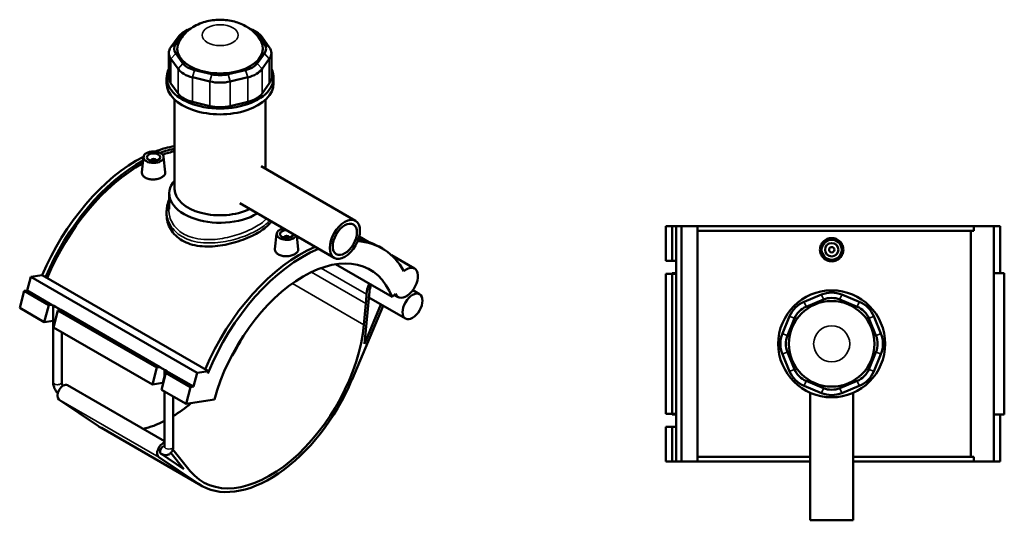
# Model space of a CAD drawing. Header units: millimetres. Extents: x -270 to 990, y -132 to 1179.
# Tile 7 of 7: x -148 to 589, y 804 to 1179. Entities that reach past the tile are written whole.
import ezdxf

# ---------------------------------------------------------------- set-up
doc = ezdxf.new("R2010")
doc.units = ezdxf.units.MM
doc.layers.add('Visible (ANSI)', color=7, linetype='Continuous', lineweight=50)
doc.layers.add('Visible Narrow (ANSI)', color=7, linetype='Continuous', lineweight=35)

msp = doc.modelspace()

# ---------------------------------------------------------------- linework, layer by layer
at = {"layer": 'Visible (ANSI)'}
for p, q in [((-29.3, 1165.63), (-34.67, 1158.13)), ((-30.98, 1160.52), (-25.6, 1168.01)), ((-22.14, 1171.01), (-24.96, 1169.37)), ((26.45, 1171.01), (29.27, 1169.37)), ((29.91, 1168.01), (35.29, 1160.52)), ((38.98, 1158.13), (33.61, 1165.63)), ((-36.2, 1153.72), (-36.2, 1135.3)), ((-34.67, 1149.3), (-29.3, 1141.8)), ((-25.6, 1145.95), (-30.98, 1153.45)), ((35.29, 1153.45), (29.91, 1145.95)), ((33.61, 1141.8), (38.98, 1149.3)), ((40.51, 1153.72), (40.51, 1135.3)), ((-37.85, 1130.97), (-37.85, 1135.3)), ((-18.48, 1135.56), (-5.5, 1132.45)), ((-3.97, 1137.85), (-16.95, 1140.96)), ((21.25, 1140.96), (8.28, 1137.85)), ((9.81, 1132.45), (22.79, 1135.56)), ((42.15, 1130.97), (42.15, 1135.3)), ((-29.3, 1123.39), (-34.67, 1130.89)), ((38.98, 1130.89), (33.61, 1123.39)), ((-31.85, 1051.97), (-31.85, 1118.8)), ((-5.5, 1114.04), (-18.48, 1117.14)), ((22.79, 1117.14), (9.81, 1114.04)), ((36.15, 1067.15), (36.15, 1118.8)), ((-55.11, 1076.08), (-56.35, 1064.58)), ((-40.14, 1076.08), (-38.9, 1064.54)), ((-49.63, 1073.36), (-49.63, 1073.17)), ((-45.63, 1073.36), (-45.63, 1073.17)), ((32.83, 1069.07), (103.49, 1028.27)), ((-35.85, 1036.96), (-35.85, 1048.71)), ((16.83, 1041.36), (87.49, 1000.56)), ((-37.85, 1035.28), (-37.85, 1032.78)), ((335.68, 1024.23), (335.68, 998.23)), ((335.68, 1024.23), (340.47, 1024.23)), ((340.47, 1024.23), (343.47, 1024.23)), ((340.47, 1024.23), (340.47, 998.23)), ((343.47, 1024.23), (343.47, 998.23)), ((343.47, 1024.23), (347.31, 1024.23)), ((347.31, 1024.23), (347.31, 848.23)), ((347.31, 1024.23), (359.33, 1024.23)), ((359.33, 1024.23), (359.33, 848.23)), ((359.33, 1024.23), (566.14, 1024.23)), ((581.03, 1024.23), (566.14, 1024.23)), ((566.14, 1020.71), (566.14, 1024.23)), ((585.87, 1024.23), (581.03, 1024.23)), ((581.03, 1024.23), (581.03, 848.23)), ((585.87, 1024.23), (585.87, 989.03)), ((44.45, 1018.6), (43.21, 1007.1)), ((59.63, 1016.64), (60.66, 1007.06)), ((566.14, 1020.71), (359.33, 1020.71)), ((563.91, 851.75), (563.91, 1020.71)), ((49.94, 1015.69), (49.94, 1015.88)), ((53.94, 1015.69), (53.94, 1015.88)), ((105.82, 1015.03), (108.23, 1013.63)), ((106.22, 1016.45), (113.41, 1012.3)), ((123.54, 1007.47), (121.05, 1008.91)), ((130.3, 1002.55), (147.61, 992.56)), ((88.56, 995.69), (130.83, 971.29)), ((335.68, 998.23), (340.47, 998.23)), ((340.47, 998.23), (343.47, 998.23)), ((343.35, 995.19), (343.35, 989.03)), ((343.47, 998.23), (343.47, 996.08)), ((343.47, 996.08), (343.47, 994.3)), ((-139.56, 986.27), (-131.05, 987.6)), ((-131.05, 987.6), (-6.6, 915.75)), ((340.47, 988.63), (335.68, 988.63)), ((335.68, 988.63), (335.68, 883.83)), ((343.47, 989.03), (340.35, 989.03)), ((340.35, 989.03), (340.35, 988.63)), ((343.47, 988.63), (340.47, 988.63)), ((340.47, 988.63), (340.47, 883.83)), ((343.47, 994.3), (343.47, 988.63)), ((343.47, 988.63), (343.47, 883.83)), ((588.87, 989.03), (581.03, 989.03)), ((588.87, 989.03), (588.87, 883.43)), ((-142.27, 976.11), (-139.56, 986.27)), ((-139.56, 986.27), (-15.11, 914.41)), ((-147.78, 963.08), (-144.39, 975.77)), ((-144.39, 975.77), (-142.27, 976.11)), ((-144.39, 975.77), (-126.01, 965.16)), ((-142.27, 976.11), (-123.88, 965.49)), ((110.11, 936.1), (113.84, 975.28)), ((130.83, 971.29), (133.28, 973.74)), ((132.43, 972.9), (135.3, 971.24)), ((146.26, 976.29), (151.4, 973.32)), ((452.07, 973.06), (439.09, 967.69)), ((480.35, 967.69), (467.37, 973.06)), ((-129.39, 952.46), (-126.01, 965.16)), ((-126.01, 965.16), (-123.88, 965.49)), ((-123.88, 965.49), (-122.36, 964.62)), ((111.23, 966.36), (109.73, 950.51)), ((122.52, 965.65), (110.11, 936.1)), ((113.42, 970.91), (140.86, 955.07)), ((440.62, 963.99), (453.6, 969.37)), ((465.84, 969.37), (478.82, 963.99)), ((-147.78, 963.08), (-129.39, 952.46)), ((-122.76, 907.5), (-122.76, 964.85)), ((-119.22, 961.24), (-122.61, 948.54)), ((-122.36, 964.62), (-121.1, 963.89)), ((-121.1, 963.89), (-117.09, 961.57)), ((-117.09, 961.57), (-119.22, 961.24)), ((-119.22, 961.24), (-45.12, 918.46)), ((-117.09, 961.57), (-42.99, 918.79)), ((100.84, 909.46), (124.06, 964.77)), ((-122.76, 953.51), (-129.39, 952.46)), ((428.26, 956.86), (422.89, 943.89)), ((426.58, 942.36), (431.96, 955.33)), ((487.48, 955.33), (492.85, 942.36)), ((496.55, 943.89), (491.17, 956.86)), ((-122.61, 948.54), (-48.5, 905.76)), ((-116.36, 907.5), (-116.36, 944.94)), ((422.89, 928.58), (428.26, 915.6)), ((431.96, 917.13), (426.58, 930.11)), ((492.85, 930.11), (487.48, 917.13)), ((491.17, 915.6), (496.55, 928.58)), ((-48.5, 905.76), (-45.12, 918.46)), ((-45.12, 918.46), (-42.99, 918.79)), ((-42.99, 918.79), (-38.98, 916.48)), ((-38.33, 914.54), (-41.71, 901.84)), ((-39.38, 910.6), (-39.38, 916.7)), ((-38.98, 916.48), (-37.72, 915.75)), ((-36.2, 914.87), (-38.33, 914.54)), ((-38.33, 914.54), (-19.94, 903.92)), ((-37.72, 915.75), (-36.2, 914.87)), ((-36.2, 914.87), (-17.82, 904.26)), ((-17.82, 904.26), (-15.11, 914.41)), ((-15.11, 914.41), (-6.6, 915.75)), ((-6.6, 915.75), (-7.06, 914.04)), ((-41.06, 906.93), (-48.5, 905.76)), ((453.6, 903.1), (440.62, 908.47)), ((478.82, 908.47), (465.84, 903.1)), ((-112.1, 905.32), (-39.38, 863.33)), ((-41.71, 901.84), (-23.33, 891.23)), ((-39.38, 859.36), (-39.38, 900.49)), ((-23.33, 891.23), (-19.94, 903.92)), ((-19.94, 903.92), (-17.82, 904.26)), ((439.09, 904.78), (452.07, 899.4)), ((443.72, 899.57), (443.72, 804.23)), ((467.37, 899.4), (480.35, 904.78)), ((475.72, 899.57), (475.72, 804.23)), ((-88.76, 874.58), (-118.43, 894.66)), ((-32.98, 859.36), (-32.98, 896.8)), ((-23.33, 891.23), (-2.07, 894.57)), ((335.68, 883.83), (340.47, 883.83)), ((340.35, 883.83), (340.35, 883.43)), ((340.35, 883.43), (343.47, 883.43)), ((340.47, 883.83), (343.47, 883.83)), ((343.35, 883.43), (343.35, 877.27)), ((343.47, 883.83), (343.47, 878.16)), ((343.47, 878.16), (343.47, 876.38)), ((581.03, 883.43), (588.87, 883.43)), ((585.87, 883.43), (585.87, 848.23)), ((-86.68, 873.28), (-12.01, 830.17)), ((340.47, 874.23), (335.68, 874.23)), ((335.68, 874.23), (335.68, 848.23)), ((343.47, 874.23), (340.47, 874.23)), ((340.47, 874.23), (340.47, 848.23)), ((343.47, 876.38), (343.47, 874.23)), ((343.47, 874.23), (343.47, 848.23)), ((-34.78, 854.59), (-24.94, 842.43)), ((-20.15, 841.08), (-33.25, 857.26)), ((-43.76, 851.55), (-14.09, 831.47)), ((-24.94, 842.43), (-42.2, 854.11)), ((-42.17, 854.09), (-42.13, 854.07)), ((335.68, 848.23), (340.47, 848.23)), ((340.47, 848.23), (343.47, 848.23)), ((343.47, 848.23), (347.31, 848.23)), ((347.31, 848.23), (359.33, 848.23)), ((443.72, 851.75), (359.33, 851.75)), ((359.33, 848.23), (443.72, 848.23)), ((566.14, 851.75), (475.72, 851.75)), ((475.72, 848.23), (566.14, 848.23)), ((566.14, 848.23), (566.14, 851.75)), ((566.14, 848.23), (581.03, 848.23)), ((581.03, 848.23), (585.87, 848.23)), ((443.72, 804.23), (475.72, 804.23))]:
    msp.add_line(p, q, dxfattribs=at)
for centre, radius in [((459.72, 1006.63), 7.5), ((459.72, 1006.63), 5), ((459.72, 1006.63), 2), ((459.72, 936.23), 40), ((459.72, 936.23), 32)]:
    msp.add_circle(centre, radius, dxfattribs=at)
for centre, radius, start, end in [((346.55, 995.19), 3.2, 163.82929, 196.17071), ((459.72, 954.58), 20, 67.5, 112.5), ((446.74, 949.21), 20, 112.5, 157.5), ((459.72, 954.58), 16, 67.5, 112.5), ((472.7, 949.21), 20, 22.5, 67.5), ((446.74, 949.21), 16, 112.5, 157.5), ((472.7, 949.21), 16, 22.5, 67.5), ((441.37, 936.23), 20, 157.5, 202.5), ((478.07, 936.23), 20, 337.5, 22.5), ((441.37, 936.23), 16, 157.5, 202.5), ((478.07, 936.23), 16, 337.5, 22.5), ((446.74, 923.26), 20, 202.5, 247.5), ((446.74, 923.26), 16, 202.5, 247.5), ((472.7, 923.26), 16, 292.5, 337.5), ((472.7, 923.26), 20, 292.5, 337.5), ((459.72, 917.88), 20, 247.5, 292.5), ((459.72, 917.88), 16, 247.5, 292.5), ((346.55, 877.27), 3.2, 163.82929, 196.17071)]:
    msp.add_arc(centre, radius, start, end, dxfattribs=at)
for centre, major_axis, ratio, start_param, end_param in [((-10.82, 1164.47), (16, 0), 0.57735, 2.153584, 2.748894), ((15.13, 1164.47), (16, 0), 0.57735, 0.392699, 0.988009), ((-10.82, 1161.21), (-20, 0), 0.57735, 5.497787, 5.890486), ((15.13, 1161.21), (20, 0), 0.57735, 0.392699, 0.785398), ((-16.2, 1153.72), (-20, 0), 0.57735, 5.890486, 6.675884), ((-16.2, 1156.98), (-16, 0), 0.57735, 5.890486, 6.675884), ((2.15, 1156.98), (-32, 0), 0.57735, 5.987978, 9.719985), ((20.51, 1156.98), (16, 0), 0.57735, 5.890486, 6.675884), ((20.51, 1153.72), (20, 0), 0.57735, 5.890486, 6.675884), ((2.15, 1135.3), (-40, 0), 0.57735, 5.99515, 9.712813), ((-10.82, 1146.22), (-20, 0), 0.57735, 0.392699, 1.178097), ((-10.82, 1149.49), (-16, 0), 0.57735, 0.392699, 1.178097), ((15.13, 1149.49), (-16, 0), 0.57735, 1.963495, 2.748894), ((15.13, 1146.22), (20, 0), 0.57735, 5.105088, 5.890486), ((-16.2, 1135.3), (-20, 0), 0.57735, 0, 0.392699), ((2.15, 1146.39), (-16, 0), 0.57735, 1.178097, 1.963495), ((20.51, 1135.3), (20, 0), 0.57735, 5.890486, 6.283185), ((2.15, 1130.97), (-40, 0), 0.57735, 0, 3.141593), ((2.15, 1143.12), (20, 0), 0.57735, 4.31969, 5.105088), ((-10.82, 1127.81), (-20, 0), 0.57735, 0.392699, 1.178097), ((15.13, 1127.81), (-20, 0), 0.57735, 1.963495, 2.748894), ((2.15, 1124.71), (-20, 0), 0.57735, 1.178097, 1.963495), ((-60.07, 976.85), (-59.16, -102.47), 0.57735, 3.582877, 3.762129), ((-60.07, 976.85), (-59.16, -102.47), 0.57735, 3.867562, 4.935541), ((-57.58, 975.42), (59.16, 102.47), 0.57735, 0.472715, 0.606539), ((-57.58, 975.42), (-58, -100.46), 0.57735, 3.607835, 3.722627), ((-57.58, 975.42), (59.16, 102.47), 0.57735, 0.75951, 1.793948), ((-57.58, 975.42), (-58, -100.46), 0.57735, 3.903221, 4.940082), ((-47.63, 1073.36), (-2, 0), 0.57735, 2.963882, 6.460896), ((2.15, 1048.71), (-38, 0), 0.57735, 5.820231, 8.675508), ((2.15, 1051.97), (-34, 0), 0.57735, 0, 2.27884), ((51.94, 1018.33), (-7.5, 0), 0.57735, 5.031383, 9.105784), ((51.94, 1018.33), (5, 0), 0.57735, 1.615885, 6.238097), ((51.94, 1015.88), (-2, 0), 0.57735, 2.963882, 6.460896), ((64.38, 905), (59.16, 102.47), 0.57735, 5.950071, 6.561126), ((61.89, 906.44), (59.16, 102.47), 0.57735, 0, 0.237261), ((61.89, 906.44), (59.16, 102.47), 0.57735, 0.648378, 1.793948), ((64.38, 905), (-59.16, -102.47), 0.57735, 3.789971, 4.950367), ((64.38, 905), (50, 86.6), 0.57735, 5.846853, 8.290314), ((141.46, 981.9), (-6.15, -10.66), 0.57735, 5.846853, 10.421472), ((121.24, 978.56), (-6.77, -11.72), 0.57735, 4.823578, 5.465567), ((121.24, 978.56), (-5.27, -9.13), 0.57735, 4.855423, 5.3822), ((41, 935.22), (50, 86.6), 0.57735, 5.3822, 5.465567), ((-119.56, 964.59), (-3.19, 0.77), 0.349506, 0.587226, 1.15169), ((39.49, 919.37), (-50, -86.6), 0.57735, 6.064865, 8.523793), ((-35.18, 962.48), (50, 86.6), 0.57735, 4.618614, 4.806164), ((-36.18, 916.45), (-3.19, 0.77), 0.349506, 0.587226, 1.15169), ((-115.2, 899.95), (-3.1, -5.37), 0.57735, 3.141593, 6.241978), ((-37.67, 904.97), (-4.64, 1.24), 0.345066, 5.415883, 5.620631), ((39.49, 919.37), (-51.5, -89.2), 0.57735, 6.241978, 8.070118), ((-35.18, 962.48), (50, 86.6), 0.57735, 3.958143, 4.148625), ((-35.18, 962.48), (50, 86.6), 0.57735, 3.637244, 3.867594), ((-35.18, 962.48), (-51.5, -89.2), 0.57735, 6.241978, 6.283185), ((-40.53, 856.84), (-3.1, -5.37), 0.57735, 3.660206, 6.241978), ((-40.53, 856.84), (-1.6, -2.77), 0.57735, 3.390892, 6.241978)]:
    msp.add_ellipse(centre, major_axis=major_axis, ratio=ratio, start_param=start_param, end_param=end_param, dxfattribs=at)
for centre, major_axis in [((-47.63, 1075.81), (7.5, 0)), ((-47.63, 1075.81), (-5, 0)), ((95.49, 1014.41), (8, 13.86)), ((95.49, 1014.41), (6.4, 11.09)), ((146.13, 964.19), (5.27, 9.13))]:
    msp.add_ellipse(centre, major_axis=major_axis, ratio=0.57735, dxfattribs=at)
for points, knots in [([(32.77, 1162.36), (31.45, 1164.87), (29.82, 1166.97), (25.89, 1170.93), (23.55, 1172.59), (18.05, 1175.63), (14.88, 1176.75), (8.05, 1178.33), (4.38, 1178.66), (-2.97, 1178.42), (-6.64, 1177.85), (-13.87, 1175.57), (-17.46, 1173.92), (-23.56, 1169.19), (-26.16, 1166.5), (-28.27, 1162.71), (-28.37, 1162.54), (-28.46, 1162.36)], [5.792994, 5.792994, 5.792994, 5.792994, 6.01677, 6.01677, 6.303916, 6.303916, 6.687196, 6.687196, 7.126051, 7.126051, 7.566877, 7.566877, 7.998979, 7.998979, 8.328308, 8.328308, 8.344172, 8.344172, 8.344172, 8.344172]), ([(-38.9, 1064.54), (-38.89, 1064.44), (-38.89, 1064.35), (-38.89, 1063.65), (-39.11, 1063.01), (-40.01, 1061.82), (-40.68, 1061.27), (-42.23, 1060.37), (-43.21, 1059.97), (-45.36, 1059.4), (-46.53, 1059.24), (-48.72, 1059.17), (-49.9, 1059.26), (-52.05, 1059.72), (-53.04, 1060.09), (-54.59, 1060.99), (-55.26, 1061.57), (-56.15, 1062.87), (-56.37, 1063.58), (-56.36, 1064.35), (-56.36, 1064.47), (-56.35, 1064.58)], [0.605891, 0.605891, 0.605891, 0.605891, 0.659487, 0.659487, 0.988409, 0.988409, 1.317332, 1.317332, 1.646255, 1.646255, 1.975177, 1.975177, 2.304921, 2.304921, 2.634664, 2.634664, 2.964122, 2.964122, 3.29358, 3.29358, 3.34772, 3.34772, 3.34772, 3.34772]), ([(-37.85, 1035.28), (-37.85, 1036.82), (-37.68, 1038.36), (-37.01, 1041.36), (-36.52, 1042.83), (-35.86, 1044.26), (-35.85, 1044.28), (-35.85, 1044.29)], [27.347137, 27.347137, 27.347137, 27.347137, 27.949201, 27.949201, 28.546947, 28.546947, 28.553183, 28.553183, 28.553183, 28.553183]), ([(40.46, 1027.71), (40.08, 1027.14), (39.64, 1026.57), (38.12, 1024.85), (36.85, 1023.7), (33.91, 1021.44), (32.23, 1020.35), (28.65, 1018.28), (26.63, 1017.24), (22.24, 1015.26), (19.87, 1014.31), (14.94, 1012.6), (12.38, 1011.84), (7.23, 1010.56), (4.65, 1010.05), (-0.34, 1009.33), (-2.92, 1009.09), (-8.07, 1008.95), (-10.63, 1009.06), (-15.56, 1009.67), (-17.93, 1010.18), (-22.32, 1011.58), (-24.34, 1012.47), (-27.92, 1014.54), (-29.6, 1015.78), (-32.54, 1018.61), (-33.81, 1020.21), (-35.84, 1023.61), (-36.61, 1025.43), (-37.61, 1029.11), (-37.85, 1030.98), (-37.85, 1032.78)], [4.185799, 4.185799, 4.185799, 4.185799, 4.56144, 4.56144, 5.321409, 5.321409, 6.081377, 6.081377, 6.841346, 6.841346, 7.601315, 7.601315, 8.361283, 8.361283, 9.121252, 9.121252, 9.881628, 9.881628, 10.642003, 10.642003, 11.402379, 11.402379, 12.162755, 12.162755, 12.923131, 12.923131, 13.683506, 13.683506, 14.443882, 14.443882, 15.204258, 15.204258, 15.204258, 15.204258]), ([(468.47, 1006.63), (468.47, 1005.53), (468.25, 1004.36), (467.35, 1002.21), (466.68, 1001.23), (465.12, 999.68), (464.14, 999.01), (461.99, 998.13), (460.82, 997.91), (458.62, 997.91), (457.45, 998.13), (455.3, 999.01), (454.32, 999.68), (452.76, 1001.23), (452.08, 1002.21), (451.19, 1004.36), (450.97, 1005.53), (450.97, 1007.73), (451.19, 1008.9), (452.08, 1011.05), (452.76, 1012.03), (454.31, 1013.58), (455.3, 1014.25), (457.45, 1015.14), (458.62, 1015.36), (460.82, 1015.36), (461.99, 1015.14), (464.14, 1014.25), (465.13, 1013.58), (466.68, 1012.03), (467.36, 1011.05), (468.25, 1008.9), (468.47, 1007.73), (468.47, 1006.63)], [0, 0, 0, 0, 0.329743, 0.329743, 0.659487, 0.659487, 0.988409, 0.988409, 1.317332, 1.317332, 1.646255, 1.646255, 1.975177, 1.975177, 2.304921, 2.304921, 2.634664, 2.634664, 2.964122, 2.964122, 3.29358, 3.29358, 3.622788, 3.622788, 3.951996, 3.951996, 4.281204, 4.281204, 4.610412, 4.610412, 4.93987, 4.93987, 5.269327, 5.269327, 5.269327, 5.269327]), ([(60.66, 1007.06), (60.67, 1006.96), (60.67, 1006.87), (60.67, 1006.17), (60.45, 1005.53), (59.55, 1004.34), (58.88, 1003.79), (57.33, 1002.89), (56.35, 1002.49), (54.2, 1001.92), (53.03, 1001.76), (50.83, 1001.69), (49.66, 1001.77), (47.51, 1002.24), (46.52, 1002.61), (45.75, 1003.06), (44.97, 1003.51), (44.3, 1004.09), (43.41, 1005.39), (43.19, 1006.1), (43.2, 1006.88), (43.2, 1006.99), (43.22, 1007.1)], [3.240543, 3.240543, 3.240543, 3.240543, 3.29358, 3.29358, 3.622788, 3.622788, 3.951996, 3.951996, 4.281204, 4.281204, 4.610412, 4.610412, 4.93987, 4.93987, 5.269327, 5.269327, 5.269327, 5.599071, 5.599071, 5.928814, 5.928814, 5.982396, 5.982396, 5.982396, 5.982396]), ([(-119.34, 899.25), (-119.71, 899.66), (-120.06, 900.09), (-120.86, 901.23), (-121.28, 901.96), (-121.98, 903.48), (-122.26, 904.27), (-122.65, 905.87), (-122.76, 906.68), (-122.76, 907.5)], [3.560991, 3.560991, 3.560991, 3.560991, 3.769911, 3.769911, 4.08407, 4.08407, 4.39823, 4.39823, 4.712389, 4.712389, 4.712389, 4.712389]), ([(-115.52, 904.82), (-115.6, 904.96), (-115.68, 905.1), (-115.9, 905.55), (-116.03, 905.87), (-116.22, 906.46), (-116.28, 906.74), (-116.35, 907.18), (-116.36, 907.35), (-116.36, 907.5)], [3.9308868, 3.9308868, 3.9308868, 3.9308868, 4.0424352, 4.0424352, 4.2872198, 4.2872198, 4.5224202, 4.5224202, 4.712389, 4.712389, 4.712389, 4.712389]), ([(-32.98, 859.36), (-32.98, 858.54), (-33.09, 857.72), (-33.61, 856.14), (-34.02, 855.39), (-35.08, 854.26), (-35.64, 853.85), (-36.83, 853.29), (-37.46, 853.13), (-38.76, 853.01), (-39.43, 853.08), (-40.81, 853.41), (-41.49, 853.7), (-42.13, 854.07)], [1.570796, 1.570796, 1.570796, 1.570796, 1.884956, 1.884956, 2.181217, 2.181217, 2.405485, 2.405485, 2.61764, 2.61764, 2.857668, 2.857668, 3.141593, 3.141593, 3.141593, 3.141593]), ([(-39.38, 859.36), (-39.38, 859.2), (-39.39, 859.09), (-39.42, 858.96), (-39.43, 858.94), (-39.43, 858.94)], [1.5707963, 1.5707963, 1.5707963, 1.5707963, 1.7731448, 1.7731448, 1.9284245, 1.9284245, 1.9284245, 1.9284245])]:
    msp.add_open_spline(points, degree=3, knots=knots, dxfattribs=at)
at = {"layer": 'Visible Narrow (ANSI)'}
for p, q in [((-25.6, 1168.01), (-29.3, 1165.63)), ((29.91, 1168.01), (33.61, 1165.63)), ((-34.67, 1158.13), (-30.98, 1160.52)), ((35.29, 1160.52), (38.98, 1158.13)), ((-30.98, 1153.45), (-34.67, 1149.3)), ((-34.67, 1130.89), (-34.67, 1149.3)), ((35.29, 1153.45), (38.98, 1149.3)), ((38.98, 1149.3), (38.98, 1130.89)), ((-25.6, 1145.95), (-29.3, 1141.8)), ((-29.3, 1141.8), (-29.3, 1123.39)), ((29.91, 1145.95), (33.61, 1141.8)), ((33.61, 1123.39), (33.61, 1141.8)), ((-16.95, 1140.96), (-18.48, 1135.56)), ((-18.48, 1117.14), (-18.48, 1135.56)), ((-3.97, 1137.85), (-5.5, 1132.45)), ((8.28, 1137.85), (9.81, 1132.45)), ((21.25, 1140.96), (22.79, 1135.56)), ((22.79, 1135.56), (22.79, 1117.14)), ((-5.5, 1132.45), (-5.5, 1114.04)), ((9.81, 1114.04), (9.81, 1132.45)), ((70.5, 989.88), (111.23, 966.36)), ((111.67, 973.39), (77.83, 992.93)), ((56.23, 981.4), (109.73, 950.51)), ((453.52, 969.55), (452.14, 972.88)), ((465.92, 969.55), (467.3, 972.88)), ((439.16, 967.5), (440.54, 964.18)), ((478.9, 964.18), (480.27, 967.5)), ((431.78, 955.41), (428.45, 956.79)), ((487.66, 955.41), (490.99, 956.79)), ((426.4, 942.43), (423.07, 943.81)), ((493.04, 942.43), (496.36, 943.81)), ((426.4, 930.03), (423.07, 928.66)), ((493.04, 930.03), (496.36, 928.66)), ((431.78, 917.06), (428.45, 915.68)), ((487.66, 917.06), (490.99, 915.68)), ((-41.06, 906.93), (-39.38, 913.24)), ((440.54, 908.29), (439.16, 904.96)), ((478.9, 908.29), (480.27, 904.96)), ((453.52, 902.91), (452.14, 899.59)), ((465.92, 902.91), (467.3, 899.59)), ((-118.43, 894.66), (-43.76, 851.55)), ((-88.76, 874.58), (-14.09, 831.47))]:
    msp.add_line(p, q, dxfattribs=at)
msp.add_circle((459.72, 936.23), 13.5, dxfattribs=at)
msp.add_ellipse((2.15, 1167.1), major_axis=(-13.5, 0), ratio=0.57735, dxfattribs=at)
for centre, major_axis, start_param, end_param in [((-119.56, 907.5), (-3.2, 0), 0, 3.141593), ((-36.18, 859.36), (3.2, 0), 3.141593, 6.283185), ((-40.53, 856.84), (-1.6, -2.77), 6.241978, 6.283185)]:
    msp.add_ellipse(centre, major_axis=major_axis, ratio=0.57735, start_param=start_param, end_param=end_param, dxfattribs=at)
for points, knots in [([(36.87, 1029.78), (35.99, 1028.87), (34.96, 1027.96), (31.21, 1025.09), (27.95, 1023.17), (20.29, 1019.58), (15.85, 1017.94), (6.43, 1015.39), (1.43, 1014.5), (-9.48, 1013.88), (-15.33, 1014.5), (-24.17, 1017.61), (-27.49, 1019.63), (-32.71, 1024.79), (-34.55, 1027.94), (-36.25, 1034.12), (-36.37, 1037.1), (-35.84, 1039.99)], [16.858008, 16.858008, 16.858008, 16.858008, 17.486622, 17.486622, 18.858795, 18.858795, 20.308283, 20.308283, 21.806105, 21.806105, 23.667527, 23.667527, 25.095332, 25.095332, 26.569808, 26.569808, 27.819361, 27.819361, 27.819361, 27.819361]), ([(-37.84, 1035.28), (-37.84, 1033.4), (-37.58, 1031.53), (-36.05, 1026.24), (-34.09, 1022.97), (-28.58, 1017.6), (-25.08, 1015.47), (-15.79, 1012.14), (-9.66, 1011.43), (1.74, 1011.94), (6.95, 1012.79), (16.76, 1015.34), (21.38, 1017.01), (29.33, 1020.69), (32.7, 1022.68), (36.91, 1025.94), (38.22, 1027.17), (39.26, 1028.4)], [-27.347137, -27.347137, -27.347137, -27.347137, -26.569808, -26.569808, -25.095332, -25.095332, -23.667527, -23.667527, -21.806105, -21.806105, -20.308283, -20.308283, -18.858795, -18.858795, -17.486622, -17.486622, -16.680383, -16.680383, -16.680383, -16.680383])]:
    msp.add_open_spline(points, degree=3, knots=knots, dxfattribs=at)

doc.saveas('drawing.dxf')
